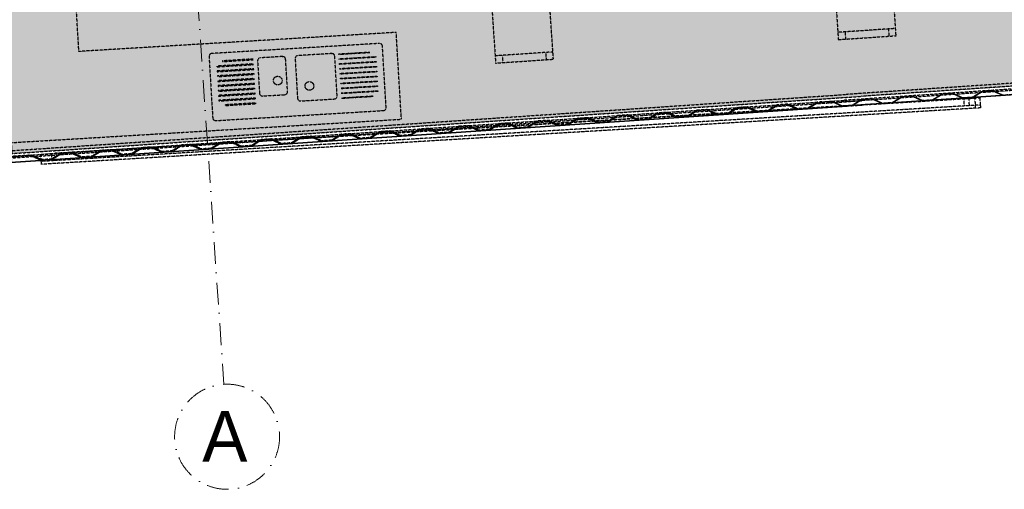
# Model space of a CAD drawing. Header units: millimetres. Extents: x -115474967 to 444143, y -74377 to 241828222.
# Tile 60 of 256: x -59288 to -52486, y 63384 to 66623. Entities that reach past the tile are written whole.
import ezdxf

# ---------------------------------------------------------------- set-up
doc = ezdxf.new("R2010")
doc.units = ezdxf.units.MM
doc.header["$MEASUREMENT"] = 0
for name, pattern in [('( Dashed )', [0.75, 0.5, -0.25]), ('Dashed', [280, 140, -140]), ('Dot & Dashed', [280, 150, -60, 0, -70]), ('PHANTOM', [2.5, 1.25, -0.25, 0.25, -0.25, 0.25, -0.25])]:
    doc.linetypes.add(name, pattern=pattern)
for name, color, linetype in [('00-2 Roof Lines', 8, 'Dashed'), ('00-5 Grid 01', 9, 'PHANTOM'), ('TEXT-REFN', 5, 'Continuous')]:
    doc.layers.add(name, color=color, linetype=linetype)
doc.layers.add('0_cons_01', color=40, linetype='Continuous', lineweight=0, plot=False)
doc.layers.add('1HATCH', color=8, linetype='Continuous', lineweight=0)
doc.styles.add('TEXT-20', font='arial.ttf', dxfattribs={"height": 40})

msp = doc.modelspace()

# ---------------------------------------------------------------- hatches: boundary and pattern name
at = {"layer": '00-2 Roof Lines', "linetype": '( Dashed )'}
for points in [[(-53438.62862, 66077.215), (-53438.36017, 66073.22401), (-53399.44812, 66075.84138), (-53329.18536, 66044.48615), (-53257.34774, 66049.31821), (-53191.91706, 66089.80069), (-53122.07485, 66094.49854), (-53051.8121, 66063.14331), (-52979.97448, 66067.97537), (-52914.5438, 66108.45785), (-52844.70167, 66113.15569), (-52774.43892, 66081.80046), (-52702.60121, 66086.63253), (-52637.17062, 66127.115), (-52567.32841, 66131.81285), (-52497.06566, 66100.45762), (-52425.22803, 66105.28968), (-52359.79736, 66145.77216), (-52295.94163, 66150.06733), (-52225.67888, 66118.7121), (-52153.84126, 66123.54417), (-52088.41058, 66164.02664), (-52018.56837, 66168.72449), (-51948.3057, 66137.36925), (-51876.468, 66142.20133), (-51811.03732, 66182.6838), (-51741.19519, 66187.38164), (-51670.93244, 66156.02641), (-51599.09482, 66160.85848), (-51533.66414, 66201.34095), (-51463.82193, 66206.0388), (-51393.55918, 66174.68357), (-51321.72155, 66179.51564), (-51256.29087, 66219.99811), (-51198.42164, 66223.89061), (-51128.15889, 66192.53538), (-51056.32127, 66197.36745), (-50990.89059, 66237.84992), (-50921.04838, 66242.54777), (-50850.78571, 66211.19253), (-50778.948, 66216.02461), (-50713.51732, 66256.50708), (-50653.6526, 66260.53381), (-50583.38993, 66229.17857), (-50511.55222, 66234.01064), (-50446.12163, 66274.49311), (-50376.27942, 66279.19096), (-50306.01667, 66247.83573), (-50234.17904, 66252.66779), (-50168.74837, 66293.15027), (-50110.87913, 66297.04277), (-50040.61638, 66265.68754), (-49968.77876, 66270.5196), (-49903.34808, 66311.00208), (-49833.50587, 66315.69993), (-49763.24312, 66284.3447), (-49691.4055, 66289.17676), (-49625.97482, 66329.65924), (-49556.13269, 66334.35708), (-49485.86994, 66303.00185), (-49414.03223, 66307.83392), (-49348.60164, 66348.31639), (-49278.75943, 66353.01424), (-49208.49668, 66321.65901), (-49136.65905, 66326.49107), (-49071.22837, 66366.97355), (-49007.37265, 66371.26872), (-48937.1099, 66339.91349), (-48865.27228, 66344.74556), (-48799.8416, 66385.22803), (-48729.99939, 66389.92588), (-48659.73672, 66358.57064), (-48587.89901, 66363.40272), (-48522.46833, 66403.88519), (-48452.62621, 66408.58303), (-48382.36346, 66377.2278), (-48310.52584, 66382.05987), (-48245.09516, 66422.54234), (-48175.25294, 66427.24019), (-48104.99019, 66395.88496), (-48033.15257, 66400.71703), (-47967.72189, 66441.1995), (-47898.87747, 66445.83023), (-47839.01274, 66449.85696), (-47836.79805, 66416.93139), (-47836.44809, 66415.71396), (-47835.77901, 66414.87383), (-47834.90264, 66414.34079), (-47833.60351, 66414.13944), (-47662.98901, 66425.6156), (-47662.14281, 66425.76505), (-47660.80838, 66426.44403), (-47659.93621, 66427.37737), (-47659.29952, 66429.02807), (-47659.26647, 66429.87505), (-47669.66884, 66584.52565), (-47669.78526, 66585.17519), (-47670.22172, 66586.06919), (-47670.68788, 66586.58321), (-47671.45919, 66587.07257), (-47672.42609, 66587.31494), (-47672.86338, 66587.31752), (-47713.77102, 66584.56592), (-47713.50257, 66580.57493), (-47673.59272, 66583.25941), (-47663.25746, 66429.6066), (-47832.87416, 66418.19755), (-47835.2902, 66454.1164), (-47968.98159, 66445.12382), (-48034.41227, 66404.64134), (-48104.26739, 66399.94263), (-48174.53014, 66431.29786), (-48246.35485, 66426.46666), (-48311.78553, 66385.98419), (-48381.64066, 66381.28547), (-48451.90341, 66412.6407), (-48523.72812, 66407.8095), (-48589.15871, 66367.32703), (-48659.01392, 66362.62831), (-48729.27659, 66393.98355), (-48801.1013, 66389.15235), (-48866.53198, 66348.66988), (-48936.3871, 66343.97116), (-49006.64985, 66375.32639), (-49072.48807, 66370.89787), (-49137.91875, 66330.41539), (-49207.77388, 66325.71668), (-49278.03663, 66357.07191), (-49349.86134, 66352.24071), (-49415.29193, 66311.75824), (-49485.14714, 66307.05952), (-49555.4098, 66338.41475), (-49627.23451, 66333.58356), (-49692.66519, 66293.10108), (-49762.52032, 66288.40236), (-49832.78307, 66319.7576), (-49904.60778, 66314.9264), (-49970.03846, 66274.44392), (-50039.89358, 66269.74521), (-50110.15633, 66301.10044), (-50170.00806, 66297.07459), (-50235.43874, 66256.59211), (-50305.29387, 66251.8934), (-50375.55662, 66283.24863), (-50447.38133, 66278.41743), (-50512.81192, 66237.93496), (-50582.66713, 66233.23624), (-50652.9298, 66264.59147), (-50714.77711, 66260.43139), (-50780.2077, 66219.94892), (-50850.06291, 66215.2502), (-50920.32558, 66246.60544), (-50992.15029, 66241.77424), (-51057.58097, 66201.29177), (-51127.43609, 66196.59305), (-51197.69884, 66227.94828), (-51257.55057, 66223.92243), (-51322.98125, 66183.43995), (-51392.83638, 66178.74124), (-51463.09913, 66210.09647), (-51534.92384, 66205.26527), (-51600.35452, 66164.7828), (-51670.20964, 66160.08408), (-51740.47239, 66191.43931), (-51812.2971, 66186.60811), (-51877.72769, 66146.12564), (-51947.5829, 66141.42692), (-52017.84557, 66172.78216), (-52089.67028, 66167.95096), (-52155.10096, 66127.46849), (-52224.95608, 66122.76977), (-52295.21883, 66154.125), (-52361.05705, 66149.69648), (-52426.48773, 66109.214), (-52496.34286, 66104.51529), (-52566.60561, 66135.87052), (-52638.43032, 66131.03932), (-52703.86091, 66090.55685), (-52773.71612, 66085.85813), (-52843.97879, 66117.21336), (-52915.8035, 66112.38217), (-52981.23418, 66071.89969), (-53051.0893, 66067.20097), (-53121.35205, 66098.55621), (-53193.17676, 66093.72501), (-53258.60744, 66053.24253), (-53328.46256, 66048.54382), (-53398.72532, 66079.89905)], [(-53737.95225, 66057.08138), (-53777.85556, 66054.39734), (-53843.28624, 66013.91486), (-53913.14136, 66009.21614), (-53983.40411, 66040.57138), (-54055.22882, 66035.74018), (-54120.6595, 65995.2577), (-54190.51463, 65990.55899), (-54260.77738, 66021.91422), (-54332.60209, 66017.08302), (-54398.03268, 65976.60055), (-54467.88789, 65971.90183), (-54538.15056, 66003.25707), (-54609.97527, 65998.42587), (-54675.40595, 65957.94339), (-54745.26107, 65953.24468), (-54815.52382, 65984.59991), (-54881.36204, 65980.17138), (-54946.79272, 65939.68891), (-55016.64784, 65934.99019), (-55086.9106, 65966.34542), (-55158.73531, 65961.51423), (-55224.1659, 65921.03175), (-55294.02111, 65916.33303), (-55364.28377, 65947.68827), (-55436.10848, 65942.85707), (-55501.53916, 65902.3746), (-55571.39429, 65897.67588), (-55641.65704, 65929.03111), (-55713.48175, 65924.19991), (-55778.91243, 65883.71744), (-55848.76755, 65879.01872), (-55919.0303, 65910.37395), (-55978.88203, 65906.3481), (-56044.31271, 65865.86563), (-56114.16784, 65861.16691), (-56184.43059, 65892.52214), (-56256.2553, 65887.69095), (-56321.68589, 65847.20847), (-56391.5411, 65842.50975), (-56461.80377, 65873.86499), (-56523.65108, 65869.70491), (-56589.08167, 65829.22244), (-56658.93688, 65824.52372), (-56729.19955, 65855.87896), (-56801.02426, 65851.04776), (-56866.45494, 65810.56528), (-56936.31006, 65805.86657), (-57006.57281, 65837.2218), (-57066.42454, 65833.19595), (-57131.85522, 65792.71347), (-57201.71034, 65788.01475), (-57271.9731, 65819.36999), (-57343.79781, 65814.53879), (-57409.22848, 65774.05631), (-57479.08361, 65769.3576), (-57549.34636, 65800.71283), (-57621.17107, 65795.88163), (-57686.60166, 65755.39916), (-57756.45687, 65750.70044), (-57826.71954, 65782.05568), (-57898.54425, 65777.22448), (-57963.97493, 65736.742), (-58033.83005, 65732.04329), (-58104.0928, 65763.39852), (-58169.93102, 65758.96999), (-58235.3617, 65718.48752), (-58305.21683, 65713.7888), (-58375.47958, 65745.14403), (-58447.30429, 65740.31284), (-58512.73488, 65699.83036), (-58582.59009, 65695.13164), (-58652.85276, 65726.48688), (-58724.67747, 65721.65568), (-58790.10814, 65681.17321), (-58859.96327, 65676.47449), (-58930.22602, 65707.82972), (-59002.05073, 65702.99853), (-59067.48141, 65662.51605), (-59137.33653, 65657.81733), (-59207.59928, 65689.17256), (-59341.29068, 65680.17998), (-59338.87464, 65644.26113), (-59508.49134, 65632.85208), (-59518.8266, 65786.50489), (-59478.91675, 65789.18938), (-59479.1852, 65793.18037), (-59520.09284, 65790.42877), (-59520.52585, 65790.36765), (-59521.45158, 65789.99797), (-59522.1504, 65789.40973), (-59522.54353, 65788.83791), (-59522.85633, 65787.89351), (-59522.88471, 65787.23424), (-59512.48233, 65632.58363), (-59512.33616, 65631.74871), (-59511.48413, 65630.19815), (-59510.49483, 65629.39002), (-59509.08148, 65628.89586), (-59508.22289, 65628.86109), (-59337.6084, 65640.33725), (-59336.34793, 65640.71077), (-59335.55084, 65641.35638), (-59335.0003, 65642.27854), (-59334.81654, 65643.53187), (-59337.03123, 65676.45744), (-59277.1665, 65680.48416), (-59208.32208, 65685.1149), (-59138.05933, 65653.75966), (-59066.22171, 65658.59173), (-59000.79103, 65699.07421), (-58930.94882, 65703.77205), (-58860.68607, 65672.41682), (-58788.84845, 65677.24889), (-58723.41777, 65717.73136), (-58653.57564, 65722.42921), (-58583.31289, 65691.07397), (-58511.47518, 65695.90605), (-58446.04459, 65736.38852), (-58376.20238, 65741.08636), (-58305.93963, 65709.73113), (-58234.102, 65714.5632), (-58168.67132, 65755.04568), (-58104.8156, 65759.34085), (-58034.55285, 65727.98562), (-57962.71523, 65732.81768), (-57897.28455, 65773.30016), (-57827.44234, 65777.99801), (-57757.17967, 65746.64277), (-57685.34196, 65751.47484), (-57619.91129, 65791.95732), (-57550.06916, 65796.65516), (-57479.80641, 65765.29993), (-57407.96879, 65770.13199), (-57342.53811, 65810.61447), (-57272.6959, 65815.31232), (-57202.43314, 65783.95709), (-57130.59552, 65788.78915), (-57065.16484, 65829.27163), (-57007.29561, 65833.16413), (-56937.03286, 65801.8089), (-56865.19524, 65806.64096), (-56799.76456, 65847.12344), (-56729.92235, 65851.82129), (-56659.65968, 65820.46605), (-56587.82197, 65825.29812), (-56522.39138, 65865.78059), (-56462.52665, 65869.80732), (-56392.2639, 65838.45208), (-56320.42619, 65843.28416), (-56254.9956, 65883.76663), (-56185.15339, 65888.46447), (-56114.89064, 65857.10924), (-56043.05301, 65861.94131), (-55977.62233, 65902.42379), (-55919.7531, 65906.31629), (-55849.49035, 65874.96105), (-55777.65273, 65879.79312), (-55712.22205, 65920.2756), (-55642.37984, 65924.97344), (-55572.11709, 65893.61821), (-55500.27946, 65898.45028), (-55434.84879, 65938.93275), (-55365.00666, 65943.6306), (-55294.74391, 65912.27536), (-55222.9062, 65917.10744), (-55157.47561, 65957.58991), (-55087.6334, 65962.28775), (-55017.37064, 65930.93252), (-54945.53302, 65935.76459), (-54880.10234, 65976.24707), (-54816.24662, 65980.54224), (-54745.98387, 65949.18701), (-54674.14625, 65954.01907), (-54608.71557, 65994.50155), (-54538.87336, 65999.1994), (-54468.61069, 65967.84416), (-54396.77298, 65972.67623), (-54331.3423, 66013.15871), (-54261.50018, 66017.85655), (-54191.23743, 65986.50132), (-54119.3998, 65991.33338), (-54053.96913, 66031.81586), (-53984.12691, 66036.51371), (-53913.86416, 66005.15848), (-53842.02654, 66009.99054), (-53776.59586, 66050.47302), (-53737.6838, 66053.09039)], [(-53676.82138, 66057.18426), (-53606.55858, 66025.82899), (-53534.72094, 66030.66106), (-53469.2903, 66071.14358), (-53438.36017, 66073.22405), (-53438.62862, 66077.215), (-53470.54998, 66075.06785), (-53535.98071, 66034.58541), (-53605.8358, 66029.8867), (-53676.09851, 66061.24189), (-53737.95225, 66057.08138), (-53737.68381, 66053.09043)], [(-53399.44814, 66075.84142), (-53329.18534, 66044.48615), (-53257.34771, 66049.31821), (-53191.91707, 66089.80073), (-53170.07489, 66091.26992), (-53170.34334, 66095.26087), (-53193.17674, 66093.72501), (-53258.60747, 66053.24257), (-53328.46256, 66048.54385), (-53398.72528, 66079.89905), (-53438.62862, 66077.215), (-53438.36017, 66073.22405)]]:
    msp.add_hatch(color=256, dxfattribs=at).paths.add_polyline_path(points)
at = {"layer": '1HATCH', "true_color": 0x636466, "transparency": 33554687}
h = msp.add_hatch(dxfattribs=at)
h.set_pattern_fill('ANSI36', color=251, scale=500, angle=-7e-12)
h.paths.add_polyline_path([(-59443.26641, 65795.5964), (-59345.48736, 65802.17339), (-59343.88176, 65775.41905), (-59338.83505, 65700.39036), (-47840.62343, 66473.80287), (-47847.46887, 66575.57291), (-47769.91032, 66580.78978), (-47845.8393, 67713.26154), (-47910.81916, 67706.73864), (-57296.8374, 66954.04289), (-57894.96072, 66906.07741), (-57975.94787, 68095.53924), (-58320.15096, 68072.10355), (-58322.85327, 68111.7927), (-59495.54995, 68033.1322), (-59487.36228, 67911.40725), (-59585.14133, 67904.83027)])

# ---------------------------------------------------------------- linework, layer by layer
at = {"layer": '00-2 Roof Lines', "linetype": '( Dashed )'}
for p, q in [((-53236.93164, 66562.88291), (-53636.03139, 66536.06146)), ((-53586.14392, 66539.41414), (-53582.79124, 66489.52667)), ((-53286.81911, 66559.53023), (-53283.46643, 66509.64276)), ((-47690.94375, 66453.80309), (-53705.35328, 66049.25152)), ((-47839.29589, 66454.06641), (-53601.15382, 66066.5024)), ((-47841.96568, 66493.75778), (-53578.12623, 66107.92227)), ((-47722.88944, 66481.7221), (-53471.89872, 66095.02234)), ((-57132.45343, 66389.83799), (-57366.03319, 66375.82025)), ((-57082.2437, 66387.84221), (-56869.62623, 66400.60195)), ((-57081.94418, 66382.85119), (-57082.2437, 66387.84221)), ((-56869.32671, 66395.61093), (-57081.94418, 66382.85119)), ((-56869.62623, 66400.60195), (-56869.32671, 66395.61093)), ((-55604.32466, 66400.84007), (-56003.42441, 66374.01862)), ((-55654.21213, 66397.48739), (-55650.85945, 66347.59992)), ((-47836.59671, 66413.93814), (-53572.75726, 66028.10263)), ((-47688.93038, 66423.87073), (-53467.87199, 66035.15761)), ((-57673.15569, 66318.5785), (-57925.70133, 66303.42257)), ((-57675.17693, 66352.25872), (-57887.7944, 66339.49898)), ((-57887.7944, 66339.49898), (-57887.49488, 66334.50796)), ((-57887.49488, 66334.50796), (-57674.87741, 66347.2677)), ((-57674.87741, 66347.2677), (-57675.17693, 66352.25872)), ((-57672.85617, 66313.58748), (-57673.15569, 66318.5785)), ((-57644.33223, 66339.0828), (-57630.93347, 66115.81719)), ((-57471.84282, 66369.47033), (-57625.56625, 66360.24498)), ((-57437.28188, 66127.43874), (-57450.68064, 66350.70435)), ((-57384.79917, 66354.65807), (-57368.40517, 66081.48226)), ((-57094.89725, 66097.89619), (-57111.29125, 66371.07201)), ((-57080.22246, 66354.162), (-56827.67683, 66369.31793)), ((-57079.92294, 66349.17098), (-57080.22246, 66354.162)), ((-56827.3773, 66364.32691), (-57079.92294, 66349.17098)), ((-57078.20122, 66320.48178), (-56825.65559, 66335.63771)), ((-57077.9017, 66315.49076), (-57078.20122, 66320.48178)), ((-56825.35606, 66330.64669), (-57077.9017, 66315.49076)), ((-56827.67683, 66369.31793), (-56827.3773, 66364.32691)), ((-56825.65559, 66335.63771), (-56825.35606, 66330.64669)), ((-55953.53694, 66377.37131), (-55950.18426, 66327.48384)), ((-57925.70133, 66303.42257), (-57925.4018, 66298.43155)), ((-57925.4018, 66298.43155), (-57672.85617, 66313.58748)), ((-57671.13445, 66284.89829), (-57923.68009, 66269.74236)), ((-57923.68009, 66269.74236), (-57923.38056, 66264.75134)), ((-57923.38056, 66264.75134), (-57670.83493, 66279.90727)), ((-57669.11321, 66251.21807), (-57921.65885, 66236.06214)), ((-57670.83493, 66279.90727), (-57671.13445, 66284.89829)), ((-57668.81369, 66246.22705), (-57669.11321, 66251.21807)), ((-57076.17998, 66286.80157), (-56823.63435, 66301.9575)), ((-57075.88046, 66281.81055), (-57076.17998, 66286.80157)), ((-56823.33482, 66296.96648), (-57075.88046, 66281.81055)), ((-57074.15875, 66253.12135), (-56821.61311, 66268.27728)), ((-57073.85922, 66248.13033), (-57074.15875, 66253.12135)), ((-56821.31359, 66263.28626), (-57073.85922, 66248.13033)), ((-56823.63435, 66301.9575), (-56823.33482, 66296.96648)), ((-56821.61311, 66268.27728), (-56821.31359, 66263.28626)), ((-57921.65885, 66236.06214), (-57921.35932, 66231.07112)), ((-57921.35932, 66231.07112), (-57668.81369, 66246.22705)), ((-57667.09197, 66217.53786), (-57919.63761, 66202.38193)), ((-57919.63761, 66202.38193), (-57919.33809, 66197.39091)), ((-57919.33809, 66197.39091), (-57666.79245, 66212.54684)), ((-57665.07074, 66183.85764), (-57917.61637, 66168.70171)), ((-57666.79245, 66212.54684), (-57667.09197, 66217.53786)), ((-57664.77121, 66178.86662), (-57665.07074, 66183.85764)), ((-57072.13751, 66219.44114), (-56819.59187, 66234.59707)), ((-57071.83798, 66214.45012), (-57072.13751, 66219.44114)), ((-56819.29235, 66229.60605), (-57071.83798, 66214.45012)), ((-57070.11627, 66185.76092), (-56817.57063, 66200.91685)), ((-57069.81674, 66180.7699), (-57070.11627, 66185.76092)), ((-56817.27111, 66195.92583), (-57069.81674, 66180.7699)), ((-56819.59187, 66234.59707), (-56819.29235, 66229.60605)), ((-56817.57063, 66200.91685), (-56817.27111, 66195.92583)), ((-57917.61637, 66168.70171), (-57917.31685, 66163.71069)), ((-57917.31685, 66163.71069), (-57664.77121, 66178.86662)), ((-57663.0495, 66150.17743), (-57915.59513, 66135.0215)), ((-57915.59513, 66135.0215), (-57915.29561, 66130.03048)), ((-57915.29561, 66130.03048), (-57662.74997, 66145.18641)), ((-57661.02826, 66116.49721), (-57913.57389, 66101.34128)), ((-57913.27437, 66096.35026), (-57660.72873, 66111.50619)), ((-57662.74997, 66145.18641), (-57663.0495, 66150.17743)), ((-57660.72873, 66111.50619), (-57661.02826, 66116.49721)), ((-57068.09503, 66152.08071), (-56815.54939, 66167.23664)), ((-57067.7955, 66147.08969), (-57068.09503, 66152.08071)), ((-56815.24987, 66162.24562), (-57067.7955, 66147.08969)), ((-57066.07379, 66118.40049), (-56813.52815, 66133.55642)), ((-57065.77427, 66113.40947), (-57066.07379, 66118.40049)), ((-56813.22863, 66128.5654), (-57065.77427, 66113.40947)), ((-56815.54939, 66167.23664), (-56815.24987, 66162.24562)), ((-56813.52815, 66133.55642), (-56813.22863, 66128.5654)), ((-59486.30825, 65690.47076), (-53471.89872, 66095.02234)), ((-59484.29489, 65660.5384), (-53469.88535, 66065.08997)), ((-59339.98417, 65720.35826), (-53578.12623, 66107.92227)), ((-59337.31438, 65680.66689), (-53575.45644, 66068.2309)), ((-59068.59471, 65700.07375), (-52729.99874, 66080.46967)), ((-59068.59471, 65700.07375), (-52765.13362, 66078.36114)), ((-52690.26831, 66082.854), (-59056.71695, 65700.78656)), ((-57913.57389, 66101.34128), (-57913.27437, 66096.35026)), ((-57659.00702, 66082.817), (-57911.55265, 66067.66107)), ((-57911.55265, 66067.66107), (-57911.25313, 66062.67005)), ((-57911.25313, 66062.67005), (-57658.7075, 66077.82598)), ((-57656.98578, 66049.13678), (-57869.60325, 66036.37705)), ((-57869.30373, 66031.38602), (-57656.68626, 66044.14576)), ((-57658.7075, 66077.82598), (-57659.00702, 66082.817)), ((-57656.68626, 66044.14576), (-57656.98578, 66049.13678)), ((-57609.7713, 66097.05121), (-57456.04787, 66106.27656)), ((-57347.24299, 66062.71627), (-57113.66323, 66076.73401)), ((-57064.05255, 66084.72028), (-56851.43508, 66097.48001)), ((-57063.75303, 66079.72926), (-57064.05255, 66084.72028)), ((-56851.13556, 66092.48899), (-57063.75303, 66079.72926)), ((-56851.43508, 66097.48001), (-56851.13556, 66092.48899)), ((-52765.13362, 66078.36114), (-52690.26831, 66082.854)), ((-52762.13838, 66028.45093), (-52765.13362, 66078.36114)), ((-52729.99874, 66080.46967), (-52655.13343, 66084.96254)), ((-52727.00349, 66030.55947), (-52729.99874, 66080.46967)), ((-52690.26831, 66082.854), (-52687.27307, 66032.9438)), ((-52690.26831, 66082.854), (-52687.27307, 66032.9438)), ((-52655.13343, 66084.96254), (-52652.13818, 66035.05233)), ((-52655.13343, 66084.96254), (-52652.13818, 66035.05233)), ((-52655.13343, 66084.96254), (-52652.13818, 66035.05233)), ((-59482.28153, 65630.60604), (-53467.87199, 66035.15761)), ((-59334.6152, 65640.53862), (-53572.75726, 66028.10263)), ((-52650.94009, 66015.08825), (-59139.26668, 65625.70659)), ((-52686.07497, 66012.97971), (-59139.26668, 65625.70659)), ((-52727.00349, 66030.55947), (-59065.59947, 65650.16354)), ((-52762.13838, 66028.45093), (-59065.59947, 65650.16354)), ((-57869.60325, 66036.37705), (-57869.30373, 66031.38602)), ((-52687.27307, 66032.9438), (-52762.13838, 66028.45093)), ((-52652.13818, 66035.05233), (-52727.00349, 66030.55947)), ((-52687.27307, 66032.9438), (-52686.07497, 66012.97971)), ((-52652.13818, 66035.05233), (-52650.94009, 66015.08825)), ((-52652.13818, 66035.05233), (-52650.94009, 66015.08825)), ((-59143.46002, 65695.58088), (-59068.59471, 65700.07375)), ((-59143.46002, 65695.58088), (-59068.59471, 65700.07375)), ((-59143.46002, 65695.58088), (-59140.46477, 65645.67068)), ((-59143.46002, 65695.58088), (-59140.46477, 65645.67068)), ((-59143.46002, 65695.58088), (-59140.46477, 65645.67068)), ((-59143.46002, 65695.58088), (-59140.46477, 65645.67068)), ((-59065.59947, 65650.16354), (-59140.46477, 65645.67068)), ((-59065.59947, 65650.16354), (-59140.46477, 65645.67068)), ((-59140.46477, 65645.67068), (-59139.26668, 65625.70659)), ((-59140.46477, 65645.67068), (-59139.26668, 65625.70659)), ((-59068.59471, 65700.07375), (-59065.59947, 65650.16354)), ((-59068.59471, 65700.07375), (-59065.59947, 65650.16354))]:
    msp.add_line(p, q, dxfattribs=at)
at = {"layer": '00-2 Roof Lines', "linetype": '( Dashed )', "flags": 128}
for points in [[(-59518.62314, 67051.07143), (-59441.71549, 65769.54779), (-56650.88357, 65937.03301), (-56686.82652, 66535.95541), (-58878.73599, 66404.41314), (-58919.70069, 67087.01438)], [(-53265.09416, 66981.93764), (-53664.19391, 66955.1162), (-53632.67871, 66486.17399), (-53233.57896, 66512.99544)], [(-55632.48718, 66819.89481), (-56031.58693, 66793.07336), (-56000.07173, 66324.13116), (-55600.97198, 66350.9526)]]:
    msp.add_lwpolyline(points, close=True, dxfattribs=at)
msp.add_lwpolyline([(-56803.04671, 66459.69652), (-57960.96346, 66390.20687, 0.4142135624), (-57979.72944, 66369.04469), (-57954.34971, 65946.13826, 0.4142135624), (-57933.18753, 65927.37227), (-56775.27078, 65996.86192, 0.4142135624), (-56756.5048, 66018.0241), (-56781.88453, 66440.93053, 0.4142135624)], format="xyb", close=True, dxfattribs=at)
at = {"layer": '00-2 Roof Lines', "linetype": '( Dashed )'}
for points in [[(-52425.22803, 66105.28968), (-52497.06566, 66100.45762), (-52567.32841, 66131.81285), (-52637.17062, 66127.115), (-52702.60121, 66086.63253), (-52774.43892, 66081.80046), (-52844.70167, 66113.15569), (-52914.5438, 66108.45785), (-52979.97448, 66067.97537), (-53051.8121, 66063.14331), (-53122.07485, 66094.49854), (-53191.91706, 66089.80069), (-53257.34774, 66049.31821), (-53329.18536, 66044.48615), (-53399.44812, 66075.84138), (-53438.36017, 66073.22401), (-53438.62862, 66077.215), (-53398.72532, 66079.89905), (-53328.46256, 66048.54382), (-53258.60744, 66053.24253), (-53193.17676, 66093.72501), (-53121.35205, 66098.55621), (-53051.0893, 66067.20097), (-52981.23418, 66071.89969), (-52915.8035, 66112.38217), (-52843.97879, 66117.21336), (-52773.71612, 66085.85813), (-52703.86091, 66090.55685), (-52638.43032, 66131.03932), (-52566.60561, 66135.87052), (-52496.34286, 66104.51529), (-52426.48773, 66109.214)], [(-59337.03123, 65676.45744), (-59277.1665, 65680.48416), (-59208.32208, 65685.1149), (-59138.05933, 65653.75966), (-59066.22171, 65658.59173), (-59000.79103, 65699.07421), (-58930.94882, 65703.77205), (-58860.68607, 65672.41682), (-58788.84845, 65677.24889), (-58723.41777, 65717.73136), (-58653.57564, 65722.42921), (-58583.31289, 65691.07397), (-58511.47518, 65695.90605), (-58446.04459, 65736.38852), (-58376.20238, 65741.08636), (-58305.93963, 65709.73113), (-58234.102, 65714.5632), (-58168.67132, 65755.04568), (-58104.8156, 65759.34085), (-58034.55285, 65727.98562), (-57962.71523, 65732.81768), (-57897.28455, 65773.30016), (-57827.44234, 65777.99801), (-57757.17967, 65746.64277), (-57685.34196, 65751.47484), (-57619.91129, 65791.95732), (-57550.06916, 65796.65516), (-57479.80641, 65765.29993), (-57407.96879, 65770.13199), (-57342.53811, 65810.61447), (-57272.6959, 65815.31232), (-57202.43314, 65783.95709), (-57130.59552, 65788.78915), (-57065.16484, 65829.27163), (-57007.29561, 65833.16413), (-56937.03286, 65801.8089), (-56865.19524, 65806.64096), (-56799.76456, 65847.12344), (-56729.92235, 65851.82129), (-56659.65968, 65820.46605), (-56587.82197, 65825.29812), (-56522.39138, 65865.78059), (-56462.52665, 65869.80732), (-56392.2639, 65838.45208), (-56320.42619, 65843.28416), (-56254.9956, 65883.76663), (-56185.15339, 65888.46447), (-56114.89064, 65857.10924), (-56043.05301, 65861.94131), (-55977.62233, 65902.42379), (-55919.7531, 65906.31629), (-55849.49035, 65874.96105), (-55777.65273, 65879.79312), (-55712.22205, 65920.2756), (-55642.37984, 65924.97344), (-55572.11709, 65893.61821), (-55500.27946, 65898.45028), (-55434.84879, 65938.93275), (-55365.00666, 65943.6306), (-55294.74391, 65912.27536), (-55222.9062, 65917.10744), (-55157.47561, 65957.58991), (-55087.6334, 65962.28775), (-55017.37064, 65930.93252), (-54945.53302, 65935.76459), (-54880.10234, 65976.24707), (-54816.24662, 65980.54224), (-54745.98387, 65949.18701), (-54674.14625, 65954.01907), (-54608.71557, 65994.50155), (-54538.87336, 65999.1994), (-54468.61069, 65967.84416), (-54396.77298, 65972.67623), (-54331.3423, 66013.15871), (-54261.50018, 66017.85655), (-54191.23743, 65986.50132), (-54119.3998, 65991.33338), (-54053.96913, 66031.81586), (-53984.12691, 66036.51371), (-53913.86416, 66005.15848), (-53842.02654, 66009.99054), (-53776.59586, 66050.47302), (-53737.6838, 66053.09039), (-53737.95225, 66057.08138), (-53777.85556, 66054.39734), (-53843.28624, 66013.91486), (-53913.14136, 66009.21614), (-53983.40411, 66040.57138), (-54055.22882, 66035.74018), (-54120.6595, 65995.2577), (-54190.51463, 65990.55899), (-54260.77738, 66021.91422), (-54332.60209, 66017.08302), (-54398.03268, 65976.60055), (-54467.88789, 65971.90183), (-54538.15056, 66003.25707), (-54609.97527, 65998.42587), (-54675.40595, 65957.94339), (-54745.26107, 65953.24468), (-54815.52382, 65984.59991), (-54881.36204, 65980.17138), (-54946.79272, 65939.68891), (-55016.64784, 65934.99019), (-55086.9106, 65966.34542), (-55158.73531, 65961.51423), (-55224.1659, 65921.03175), (-55294.02111, 65916.33303), (-55364.28377, 65947.68827), (-55436.10848, 65942.85707), (-55501.53916, 65902.3746), (-55571.39429, 65897.67588), (-55641.65704, 65929.03111), (-55713.48175, 65924.19991), (-55778.91243, 65883.71744), (-55848.76755, 65879.01872), (-55919.0303, 65910.37395), (-55978.88203, 65906.3481), (-56044.31271, 65865.86563), (-56114.16784, 65861.16691), (-56184.43059, 65892.52214), (-56256.2553, 65887.69095), (-56321.68589, 65847.20847), (-56391.5411, 65842.50975), (-56461.80377, 65873.86499), (-56523.65108, 65869.70491), (-56589.08167, 65829.22244), (-56658.93688, 65824.52372), (-56729.19955, 65855.87896), (-56801.02426, 65851.04776), (-56866.45494, 65810.56528), (-56936.31006, 65805.86657), (-57006.57281, 65837.2218), (-57066.42454, 65833.19595), (-57131.85522, 65792.71347), (-57201.71034, 65788.01475), (-57271.9731, 65819.36999), (-57343.79781, 65814.53879), (-57409.22848, 65774.05631), (-57479.08361, 65769.3576), (-57549.34636, 65800.71283), (-57621.17107, 65795.88163), (-57686.60166, 65755.39916), (-57756.45687, 65750.70044), (-57826.71954, 65782.05568), (-57898.54425, 65777.22448), (-57963.97493, 65736.742), (-58033.83005, 65732.04329), (-58104.0928, 65763.39852), (-58169.93102, 65758.96999), (-58235.3617, 65718.48752), (-58305.21683, 65713.7888), (-58375.47958, 65745.14403), (-58447.30429, 65740.31284), (-58512.73488, 65699.83036), (-58582.59009, 65695.13164), (-58652.85276, 65726.48688), (-58724.67747, 65721.65568), (-58790.10814, 65681.17321), (-58859.96327, 65676.47449), (-58930.22602, 65707.82972), (-59002.05073, 65702.99853), (-59067.48141, 65662.51605), (-59137.33653, 65657.81733), (-59207.59928, 65689.17256), (-59341.29068, 65680.17998)]]:
    msp.add_lwpolyline(points, dxfattribs=at)
for points in [[(-53676.82138, 66057.18426), (-53737.68381, 66053.09043), (-53737.95225, 66057.08138), (-53676.09851, 66061.24189), (-53605.8358, 66029.8867), (-53535.98071, 66034.58541), (-53470.54998, 66075.06785), (-53438.62862, 66077.215), (-53438.36017, 66073.22405), (-53469.2903, 66071.14358), (-53534.72094, 66030.66106), (-53606.55858, 66025.82899)], [(-53399.44814, 66075.84142), (-53438.36017, 66073.22405), (-53438.62862, 66077.215), (-53398.72528, 66079.89905), (-53328.46256, 66048.54385), (-53258.60747, 66053.24257), (-53193.17674, 66093.72501), (-53170.34334, 66095.26087), (-53170.07489, 66091.26992), (-53191.91707, 66089.80073), (-53257.34771, 66049.31821), (-53329.18534, 66044.48615)]]:
    msp.add_lwpolyline(points, close=True, dxfattribs=at)
for centre in [(-57504.96113, 66203.52106), (-57286.3538, 66166.55031)]:
    msp.add_circle(centre, 30, dxfattribs=at)
for centre, start, end in [((-57131.25533, 66369.87391), 3.434352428, 93.434352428), ((-57624.36815, 66340.2809), 93.434352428, 183.434352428), ((-57470.64472, 66349.50625), 3.434352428, 93.434352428), ((-57364.83509, 66355.85617), 93.434352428, 183.434352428), ((-57610.96939, 66117.01529), 183.434352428, 273.434352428), ((-57457.24596, 66126.24064), 273.434352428, 3.434352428), ((-57348.44109, 66082.68035), 183.434352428, 273.434352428), ((-57114.86133, 66096.69809), 273.434352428, 3.434352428)]:
    msp.add_arc(centre, 20, start, end, dxfattribs=at)
for p in [(-57132.45343, 66389.83799), (-57471.84282, 66369.47033)]:
    msp.add_point(p, dxfattribs=at)
at = {"layer": '00-5 Grid 01', "linetype": 'Dot & Dashed', "lineweight": 5}
msp.add_line((-59085.69997, 81855.0379), (-57877.42678, 64108.01325), dxfattribs=at)
msp.add_circle((-57855.01832, 63746.31315), 362.39357, dxfattribs=at)
at = {"layer": '0_cons_01'}
msp.add_lwpolyline([(-59443.26641, 65795.5964), (-59345.48736, 65802.17339), (-59343.88176, 65775.41905), (-59338.83505, 65700.39036), (-47840.62343, 66473.80287), (-47847.46887, 66575.57291), (-47769.91032, 66580.78978), (-47845.8393, 67713.26154), (-47910.81916, 67706.73864), (-47910.81916, 67706.73864), (-57296.8374, 66954.04289), (-57894.96072, 66906.07741), (-57975.94787, 68095.53924), (-58320.15096, 68072.10355), (-58322.85327, 68111.7927), (-59495.54995, 68033.1322), (-59487.36228, 67911.40725), (-59585.14133, 67904.83027)], close=True, dxfattribs=at)

# ---------------------------------------------------------------- texts
at = {"layer": 'TEXT-REFN', "color": 2, "linetype": 'Continuous', "insert": (-58026.78212, 63924.40426), "char_height": 350, "attachment_point": 1, "style": 'TEXT-20'}
msp.add_mtext('\\A1;{\\pql;\\pt0;\\fCentury Gothic|b0|i0|c0|p34;A}', dxfattribs=at)

doc.saveas('drawing.dxf')
